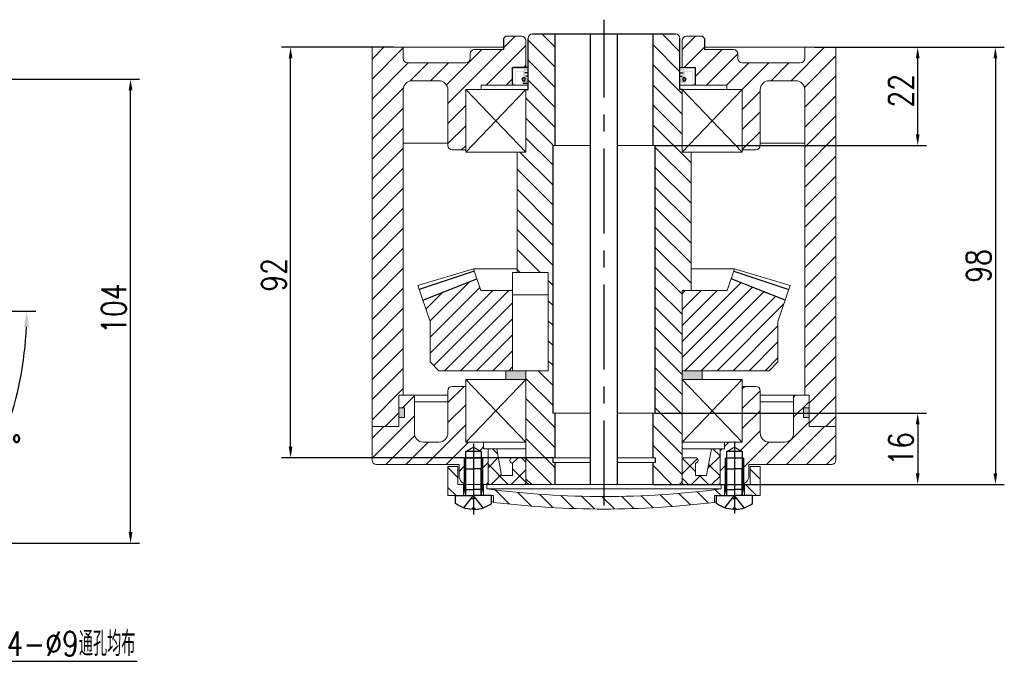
# Model space of a CAD drawing. Header units: inches. Extents: x 331 to 12887, y -474 to 4488.
# Tile 31 of 122: x 5103 to 5324, y -184 to -40. Entities that reach past the tile are written whole.
import ezdxf

# ---------------------------------------------------------------- set-up
doc = ezdxf.new("R2010")
doc.units = ezdxf.units.IN
doc.header["$LTSCALE"] = 10
doc.header["$MEASUREMENT"] = 0
doc.linetypes.add('CENTER', pattern=[10.16, 6.35, -1.27, 1.27, -1.27])
doc.linetypes.add('HIDDEN', pattern=[1.905, 1.27, -0.635])
for name, color, linetype in [('1轮廓实线层', 7, 'Continuous'), ('2细线层', 4, 'Continuous'), ('3中心线层', 1, 'CENTER'), ('4虚线层', 6, 'HIDDEN'), ('5剖面线层', 2, 'Continuous'), ('7标注层', 4, 'Continuous')]:
    doc.layers.add(name, color=color, linetype=linetype)
doc.styles.add('PC_TEXTSTYLE', font='isocp.shx', dxfattribs={"width": 0.8, "bigfont": 'HZFS.SHX'})
doc.styles.add('TH_GBDIM', font='romans.shx', dxfattribs={"width": 0.8, "bigfont": 'gbcbig.shx'})
doc.dimstyles.new('TH_GBDIM', dxfattribs={"dimtxt": 3.5, "dimasz": 2.5, "dimexe": 2, "dimexo": 0, "dimgap": 1, "dimtad": 1, "dimdec": 4, "dimdsep": 46, "dimtxsty": 'TH_GBDIM', "dimcen": 0.09, "dimclrd": 4, "dimclre": 4, "dimclrt": 3, "dimadec": 0, "dimazin": 0, "dimtfac": 1, "dimtdec": 4, "dimtmove": 0, "dimatfit": 3, "dimfxl": 1, "dimtzin": 0, "dimarcsym": 0})
doc.dimstyles.new('直径标注A3', dxfattribs={"dimtxt": 3.5, "dimasz": 3, "dimexe": 2, "dimexo": 0.0625, "dimgap": 1, "dimtad": 1, "dimtih": 1, "dimtoh": 1, "dimdsep": 46, "dimtxsty": 'PC_TEXTSTYLE', "dimsah": 1, "dimcen": 0.09, "dimclrt": 3, "dimadec": 0, "dimazin": 0, "dimtfac": 0.7, "dimtmove": 0, "dimatfit": 0, "dimfxl": 1, "dimtzin": 0, "dimarcsym": 0})
doc.dimstyles.new('角度标注', dxfattribs={"dimtxt": 3.5, "dimasz": 3, "dimexe": 2, "dimexo": 0, "dimgap": 1, "dimtad": 1, "dimtih": 1, "dimtoh": 1, "dimdsep": 46, "dimtxsty": 'PC_TEXTSTYLE', "dimsah": 1, "dimcen": 0.09, "dimclrd": 4, "dimclrt": 3, "dimadec": 0, "dimazin": 0, "dimtfac": 0.7, "dimtmove": 0, "dimatfit": 0, "dimfxl": 1, "dimtzin": 0, "dimarcsym": 0})
pattern_1 = [(45, (4611.584, -336.9206), (-2.245064, 2.245064), [])]
pattern_2 = [(45, (4052.6028, -281.6023), (-2.245064, 2.245064), []), (135, (4052.6028, -281.6023), (-2.245064, -2.245064), [])]
pattern_3 = [(315, (-154.8456, 166.89), (2.245064, 2.245064), [])]

# ---------------------------------------------------------------- blocks, each defined once
blk = doc.blocks.new('A$C74117F13')
at = {"linetype": 'Continuous', "lineweight": 0}
h = blk.add_hatch(dxfattribs=at)
h.set_pattern_fill('ANSI31', color=4, angle=-90, style=0)
h.set_pattern_definition(pattern_3)
h.paths.add_polyline_path([(2.25, 10.7), (0, 10.7), (0, 4.2), (3.5, 4.2), (3.5, 6.7), (2.25, 6.7)], flags=0)
h = blk.add_hatch(dxfattribs=at)
h.set_pattern_fill('ANSI31', color=4, angle=-90, style=0)
h.set_pattern_definition(pattern_3)
h.paths.add_polyline_path([(70, 10.7), (67.75, 10.7), (67.75, 6.7), (66.5, 6.7), (66.5, 4.2), (70, 4.2)], flags=0)
at = {"layer": '5剖面线层'}
h = blk.add_hatch(dxfattribs=at)
h.set_pattern_fill('ANSI31', color=4, angle=-90, style=0)
h.set_pattern_definition([(315, (-138.2244, 164.8017), (2.245064, 2.245064), [])])
h.paths.add_polyline_path([(35, 4), (35, 1.2, 0.030167), (59.75, 2.69), (59.75, 4.2), (62, 4.2), (62, 6.7), (61.25, 6.7), (61.25, 5.7, -0.032451)])
h.paths.add_polyline_path([(35, 1.2), (35, 4, -0.032451), (8.75, 5.7), (8.75, 6.7), (8, 6.7), (8, 4.2), (10.25, 4.2), (10.25, 2.69, 0.030167)])
at = {"color": 7, "linetype": 'Continuous', "lineweight": 15}
for p, q in [((0, 4.2), (0, 10.7)), ((0, 10.7), (2.25, 10.7)), ((2.25, 10.7), (2.25, 6.7)), ((67.75, 6.7), (67.75, 10.7)), ((67.75, 10.7), (70, 10.7)), ((70, 10.7), (70, 4.2)), ((2.25, 6.7), (3.5, 6.7)), ((3.5, 6.7), (3.5, 4.2)), ((8, 4.2), (8, 6.7)), ((8, 6.7), (8.75, 6.7)), ((8.75, 6.7), (8.75, 5.7)), ((61.25, 6.7), (8.75, 6.7)), ((61.25, 5.7), (61.25, 6.7)), ((61.25, 6.7), (62, 6.7)), ((62, 6.7), (62, 4.2)), ((66.5, 4.2), (66.5, 6.7)), ((66.5, 6.7), (67.75, 6.7)), ((61.25, 5.7), (8.75, 5.7)), ((0, 4.2), (3.5, 4.2)), ((3.5, 4.2), (8, 4.2)), ((8, 4.2), (10.25, 4.2)), ((10.25, 2.69), (10.25, 4.2)), ((59.75, 4.2), (62, 4.2)), ((59.75, 4.2), (59.75, 2.69)), ((62, 4.2), (66.5, 4.2)), ((66.5, 4.2), (70, 4.2))]:
    blk.add_line(p, q, dxfattribs=at)
for centre, radius, start, end in [((35, 206.86), 202.87, 262.5653, 277.4347), ((35.04, 193.53), 192.34, 259.8629, 260.0315), ((35.04, 193.53), 192.34, 262.443, 262.5932), ((35, 206.86), 205.67, 263.0883, 276.9117), ((34.96, 193.53), 192.34, 277.4068, 277.557), ((34.96, 193.53), 192.34, 279.9685, 280.1371)]:
    blk.add_arc(centre, radius, start, end, dxfattribs=at)
at = {"layer": '1轮廓实线层'}
for p, q in [((4.05, 14.08), (5.75, 15.07)), ((7.45, 14.08), (4.05, 14.08)), ((4.05, 6.64), (4.05, 14.08)), ((5.75, 15.07), (7.45, 14.08)), ((7.45, 14.08), (7.45, 6.58)), ((62.55, 14.08), (64.25, 15.07)), ((65.95, 14.08), (62.55, 14.08)), ((62.55, 6.64), (62.55, 14.08)), ((64.25, 15.07), (65.95, 14.08)), ((65.95, 14.08), (65.95, 6.58)), ((7.75, 12.58), (3.75, 12.58)), ((66.25, 12.58), (62.25, 12.58))]:
    blk.add_line(p, q, dxfattribs=at)
at = {"layer": '1轮廓实线层', "extrusion": (1.22465e-16, -7.4988e-33, -1)}
for points in [[(-3.75, 5.6), (-3.75, 10.2), (-5.75, 10.2)], [(-62.25, 5.6), (-62.25, 10.2), (-64.25, 10.2)], [(-4.05, 4.2), (-3.75, 5.6), (-5.75, 5.6)], [(-62.55, 4.2), (-62.25, 5.6), (-64.25, 5.6)]]:
    blk.add_lwpolyline(points, dxfattribs=at)
at = {"layer": '1轮廓实线层'}
for points in [[(7.75, 5.6), (7.75, 10.2), (5.75, 10.2)], [(66.25, 5.6), (66.25, 10.2), (64.25, 10.2)], [(7.45, 4.2), (7.75, 5.6), (5.75, 5.6)], [(65.95, 4.2), (66.25, 5.6), (64.25, 5.6)], [(9.75, 2.47), (9.75, 4.2), (5.75, 4.2)], [(68.25, 2.47), (68.25, 4.2), (64.25, 4.2)], [(5.75, 1.41), (6.06, 1.41), (6.06, 1.1)], [(64.25, 1.41), (64.56, 1.41), (64.56, 1.1)]]:
    blk.add_lwpolyline(points, dxfattribs=at)
at = {"layer": '1轮廓实线层', "extrusion": (-1.22465e-16, 7.4988e-33, -1)}
for points in [[(-1.75, 2.47), (-1.75, 4.2), (-5.75, 4.2)], [(-60.25, 2.47), (-60.25, 4.2), (-64.25, 4.2)], [(-5.75, 1.41), (-5.44, 1.41), (-5.44, 1.1)], [(-64.25, 1.41), (-63.94, 1.41), (-63.94, 1.1)]]:
    blk.add_lwpolyline(points, dxfattribs=at)
for centre in [(-5.75, 7.59), (-64.25, 7.59)]:
    blk.add_arc(centre, 6.5, 272.7336, 307.9799, dxfattribs=at)
at = {"layer": '1轮廓实线层'}
for centre in [(5.75, 7.59), (64.25, 7.59)]:
    blk.add_arc(centre, 6.5, 272.7336, 307.9799, dxfattribs=at)
at = {"layer": '2细线层'}
for p, q in [((3.75, 6.73), (3.75, 12.58)), ((7.75, 12.58), (7.75, 6.58)), ((62.25, 6.73), (62.25, 12.58)), ((66.25, 12.58), (66.25, 6.58))]:
    blk.add_line(p, q, dxfattribs=at)
at = {"layer": '2细线层', "extrusion": (1.22465e-16, -7.4988e-33, -1)}
for points in [[(-4.05, 4.2), (-4.05, 10.2)], [(-62.55, 4.2), (-62.55, 10.2)]]:
    blk.add_lwpolyline(points, dxfattribs=at)
at = {"layer": '2细线层'}
for points in [[(7.45, 4.2), (7.45, 10.2)], [(65.95, 4.2), (65.95, 10.2)]]:
    blk.add_lwpolyline(points, dxfattribs=at)
at = {"layer": '3中心线层'}
for p, q in [((5.75, 15.92), (5.75, 0)), ((64.25, 16.3), (64.25, 0.19))]:
    blk.add_line(p, q, dxfattribs=at)
at = {"layer": '4虚线层', "extrusion": (-1.22465e-16, 7.4988e-33, -1)}
for p, q in [((3.55, 1.47), (5.75, 4.2)), ((5.25, 3.58), (5.75, 3.58)), ((62.05, 1.47), (64.25, 4.2)), ((63.75, 3.58), (64.25, 3.58))]:
    blk.add_line(p, q, dxfattribs=at)
at = {"layer": '4虚线层'}
for p, q in [((7.95, 1.47), (5.75, 4.2)), ((6.25, 3.58), (5.75, 3.58)), ((66.45, 1.47), (64.25, 4.2)), ((64.75, 3.58), (64.25, 3.58))]:
    blk.add_line(p, q, dxfattribs=at)
blk = doc.blocks.new('*D261')
at = {"layer": '7标注层', "color": 4, "lineweight": -2, "transparency": 16777216}
for p, q in [((5245.92, -128.31), (5306.73, -128.31)), ((5304.73, -130.81), (5304.73, -141.81)), ((5245.42, -144.31), (5306.73, -144.31))]:
    blk.add_line(p, q, dxfattribs=at)
at = {"layer": '7标注层', "color": 4, "transparency": 16777216}
for points in [[(5304.32, -130.81), (5305.15, -130.81), (5304.73, -128.31)], [(5304.32, -141.81), (5305.15, -141.81), (5304.73, -144.31)]]:
    blk.add_solid(points, dxfattribs=at)
at = {"layer": 'Defpoints', "color": 0, "transparency": 16777216}
for p in [(5245.92, -128.31), (5245.42, -144.31), (5304.73, -144.31)]:
    blk.add_point(p, dxfattribs=at)
at = {"layer": '7标注层', "color": 3, "transparency": 16777216, "insert": (5300.98, -136.31), "char_height": 5.5, "attachment_point": 5, "rotation": 90, "style": 'TH_GBDIM'}
blk.add_mtext('16', dxfattribs=at)
blk = doc.blocks.new('*D264')
at = {"layer": '7标注层', "color": 4, "lineweight": -2, "transparency": 16777216}
for p, q in [((5281.64, -46.31), (5306.73, -46.31)), ((5304.73, -65.81), (5304.73, -48.81)), ((5245.92, -68.31), (5306.73, -68.31))]:
    blk.add_line(p, q, dxfattribs=at)
at = {"layer": '7标注层', "color": 4, "transparency": 16777216}
for points in [[(5304.32, -48.81), (5305.15, -48.81), (5304.73, -46.31)], [(5304.32, -65.81), (5305.15, -65.81), (5304.73, -68.31)]]:
    blk.add_solid(points, dxfattribs=at)
at = {"layer": 'Defpoints', "color": 0, "transparency": 16777216}
for p in [(5281.64, -46.31), (5304.73, -46.31), (5245.92, -68.31)]:
    blk.add_point(p, dxfattribs=at)
at = {"layer": '7标注层', "color": 3, "transparency": 16777216, "insert": (5300.98, -56.06), "char_height": 5.5, "attachment_point": 5, "rotation": 90, "style": 'TH_GBDIM'}
blk.add_mtext('22', dxfattribs=at)
blk = doc.blocks.new('*D265')
at = {"layer": '7标注层', "color": 4, "lineweight": -2, "transparency": 16777216}
for p, q in [((5187.21, -46.31), (5162.17, -46.31)), ((5164.17, -135.81), (5164.17, -48.81)), ((5222.92, -138.31), (5162.17, -138.31))]:
    blk.add_line(p, q, dxfattribs=at)
at = {"layer": '7标注层', "color": 4, "transparency": 16777216}
for points in [[(5163.75, -48.81), (5164.59, -48.81), (5164.17, -46.31)], [(5163.75, -135.81), (5164.59, -135.81), (5164.17, -138.31)]]:
    blk.add_solid(points, dxfattribs=at)
at = {"layer": 'Defpoints', "color": 0, "transparency": 16777216}
for p in [(5164.17, -46.31), (5187.21, -46.31), (5222.92, -138.31)]:
    blk.add_point(p, dxfattribs=at)
at = {"layer": '7标注层', "color": 3, "transparency": 16777216, "insert": (5160.42, -97.34), "char_height": 5.5, "attachment_point": 5, "rotation": 90, "style": 'TH_GBDIM'}
blk.add_mtext('92', dxfattribs=at)
blk = doc.blocks.new('*D266')
at = {"layer": '7标注层', "color": 4, "lineweight": -2, "transparency": 16777216}
for p, q in [((5281.64, -46.31), (5324.15, -46.31)), ((5322.15, -48.81), (5322.15, -141.81)), ((5250.07, -144.31), (5324.15, -144.31))]:
    blk.add_line(p, q, dxfattribs=at)
at = {"layer": '7标注层', "color": 4, "transparency": 16777216}
for points in [[(5321.73, -48.81), (5322.56, -48.81), (5322.15, -46.31)], [(5321.73, -141.81), (5322.56, -141.81), (5322.15, -144.31)]]:
    blk.add_solid(points, dxfattribs=at)
at = {"layer": 'Defpoints', "color": 0, "transparency": 16777216}
for p in [(5281.64, -46.31), (5250.07, -144.31), (5322.15, -144.31)]:
    blk.add_point(p, dxfattribs=at)
at = {"layer": '7标注层', "color": 3, "transparency": 16777216, "insert": (5318.4, -95.31), "char_height": 5.5, "attachment_point": 5, "rotation": 90, "style": 'TH_GBDIM'}
blk.add_mtext('98', dxfattribs=at)
blk = doc.blocks.new('*D290')
at = {"layer": '7标注层', "color": 4, "lineweight": -2, "transparency": 16777216}
for p, q in [((5087.95, -53.47), (5130.3, -53.47)), ((5128.3, -154.97), (5128.3, -55.97)), ((5067.23, -157.47), (5130.3, -157.47))]:
    blk.add_line(p, q, dxfattribs=at)
at = {"layer": '7标注层', "color": 4, "transparency": 16777216}
for points in [[(5127.88, -55.97), (5128.72, -55.97), (5128.3, -53.47)], [(5127.88, -154.97), (5128.72, -154.97), (5128.3, -157.47)]]:
    blk.add_solid(points, dxfattribs=at)
at = {"layer": 'Defpoints', "color": 0, "transparency": 16777216}
for p in [(5087.95, -53.47), (5128.3, -53.47), (5067.23, -157.47)]:
    blk.add_point(p, dxfattribs=at)
at = {"layer": '7标注层', "color": 3, "transparency": 16777216, "insert": (5124.55, -104.91), "char_height": 5.5, "attachment_point": 5, "rotation": 90, "style": 'TH_GBDIM'}
blk.add_mtext('104', dxfattribs=at)
blk = doc.blocks.new('*D268')
at = {"layer": '7标注层', "color": 0, "lineweight": -2, "transparency": 16777216}
for p, q in [((5089.23, -105.47), (5107.05, -105.47)), ((5072.85, -153.08), (5083.08, -163.32))]:
    blk.add_line(p, q, dxfattribs=at)
at = {"layer": '7标注层', "color": 4, "lineweight": -2, "transparency": 16777216}
for start, end in [(340.385, 357.4873), (317.5127, 334.5535)]:
    blk.add_arc((5025.23, -105.47), 79.81, start, end, dxfattribs=at)
at = {"layer": '7标注层', "color": 4, "transparency": 16777216}
for points in [[(5104.39, -108.96), (5105.55, -108.98), (5105.05, -105.47)], [(5084.51, -159.78), (5083.67, -158.97), (5081.67, -161.91)]]:
    blk.add_solid(points, dxfattribs=at)
at = {"layer": 'Defpoints', "color": 0, "transparency": 16777216}
for p in [(4705.96, -105.47), (5025.23, -105.47), (5089.23, -105.47), (5094.35, -145.38), (5072.85, -153.08)]:
    blk.add_point(p, dxfattribs=at)
at = {"layer": '7标注层', "color": 3, "transparency": 16777216, "insert": (5098.97, -136.01), "char_height": 5.5, "attachment_point": 5, "style": 'TH_GBDIM'}
blk.add_mtext('45°', dxfattribs=at)
blk = doc.blocks.new('*D870')
at = {"layer": '7标注层', "color": 0, "lineweight": -2, "transparency": 16777216}
for p, q in [((5064.04, -143.75), (5062.4, -141.87)), ((5065.69, -145.64), (5069.63, -150.16)), ((5071.27, -152.04), (5099.11, -183.94)), ((5099.11, -183.94), (5129.76, -183.94))]:
    blk.add_line(p, q, dxfattribs=at)
at = {"layer": '7标注层', "color": 0, "transparency": 16777216}
for points in [[(5064.36, -143.48), (5063.73, -144.03), (5065.69, -145.64)], [(5071.59, -151.77), (5070.96, -152.31), (5069.63, -150.16)]]:
    blk.add_solid(points, dxfattribs=at)
at = {"layer": 'Defpoints', "color": 0, "transparency": 16777216}
for p in [(5065.69, -145.64), (5069.63, -150.16)]:
    blk.add_point(p, dxfattribs=at)
at = {"layer": '7标注层', "color": 3, "transparency": 16777216, "insert": (5114.94, -180.01), "char_height": 5.5, "attachment_point": 5, "style": 'TH_GBDIM'}
blk.add_mtext('{4-%%C9}{}{}{通孔均布}', dxfattribs=at)

msp = doc.modelspace()

# ---------------------------------------------------------------- hatches: boundary and pattern name
at = {"layer": '5剖面线层'}
h = msp.add_hatch(dxfattribs=at)
h.set_pattern_fill('ANSI31', color=256)
h.set_pattern_definition(pattern_1)
h.paths.add_polyline_path([(5213.92129, -50.81032), (5216.92129, -50.81032), (5216.92129, -44.81032, 0.414213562), (5215.92129, -43.81032), (5212.42129, -43.81032), (5211.92129, -44.31032), (5211.92129, -46.81032), (5208.92129, -46.81032), (5208.42129, -46.81032), (5205.42129, -46.81032, 0.414213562), (5204.42129, -47.81032), (5204.42129, -48.81032, -0.414213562), (5203.42129, -49.81032), (5190.42129, -49.81032, -0.414213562), (5189.42129, -48.81032), (5189.42129, -46.31032), (5182.4213, -46.31032), (5182.4213, -131.31032), (5188.42129, -131.31032), (5188.42129, -124.31032), (5189.4213, -124.31032), (5189.4213, -55.81418, -0.414778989), (5191.42129, -53.81032), (5197.4213, -53.81032, -0.414213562), (5199.4213, -55.81032), (5199.4213, -68.31032, 0.414213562), (5200.4213, -69.31032), (5203.42129, -69.31032), (5203.42129, -55.81032), (5206.92129, -55.81032), (5206.92129, -54.81032), (5213.92129, -54.81032)])
h = msp.add_hatch(dxfattribs=at)
h.set_pattern_fill('ANSI31', color=256, angle=270)
h.set_pattern_definition([(315, (4611.584, -336.9206), (2.245064, 2.245064), [])])
edge = h.paths.add_edge_path()
edge.add_line((5222.92129, -65.81032), (5223.42129, -65.81032))
edge.add_line((5223.42129, -65.81032), (5223.42129, -43.31032))
edge.add_line((5223.42129, -43.31032), (5218.42129, -43.31032))
edge.add_arc((5218.42129, -44.31032), 1, 90, 180)
edge.add_line((5217.42129, -44.31032), (5217.42129, -55.81032))
edge.add_line((5217.42129, -55.81032), (5216.92129, -55.81032))
edge.add_line((5216.92129, -55.81032), (5216.92129, -69.81032))
edge.add_line((5216.92129, -69.81032), (5214.92129, -69.81032))
edge.add_line((5214.92129, -69.81032), (5214.92129, -96.81032))
edge.add_line((5214.92129, -96.81032), (5221.9213, -96.81032))
edge.add_line((5221.9213, -96.81032), (5221.9213, -118.81032))
edge.add_line((5221.9213, -118.81032), (5216.92129, -118.81032))
edge.add_line((5216.92129, -118.81032), (5216.92129, -143.31032))
edge.add_arc((5217.92129, -143.31032), 1, 180, 270.0158522)
edge.add_line((5217.92157, -144.31032), (5222.42129, -144.31032))
edge.add_line((5222.42129, -144.31032), (5223.42129, -144.31032))
edge.add_line((5223.42129, -144.31032), (5223.42129, -139.41032))
edge.add_line((5223.42129, -139.41032), (5222.92129, -139.41032))
edge.add_line((5222.92129, -139.41032), (5222.92129, -138.31032))
edge.add_line((5222.92129, -138.31032), (5223.42129, -138.31032))
edge.add_line((5223.42129, -138.31032), (5223.42129, -128.31032))
edge.add_line((5223.42129, -128.31032), (5222.92129, -128.31032))
edge.add_line((5222.92129, -128.31032), (5222.92129, -65.81032))
edge = h.paths.add_edge_path()
edge.add_line((5253.9213, -69.81032), (5251.9213, -69.81032))
edge.add_line((5251.9213, -69.81032), (5251.9213, -55.81032))
edge.add_line((5251.9213, -55.81032), (5251.42129, -55.81032))
edge.add_line((5251.42129, -55.81032), (5251.42129, -44.31032))
edge.add_arc((5250.42129, -44.31032), 1, 360, 450)
edge.add_line((5250.42129, -43.31032), (5245.42129, -43.31032))
edge.add_line((5245.42129, -43.31032), (5245.42129, -65.81032))
edge.add_line((5245.42129, -65.81032), (5245.92129, -65.81032))
edge.add_line((5245.92129, -65.81032), (5245.92129, -128.31032))
edge.add_line((5245.92129, -128.31032), (5245.42129, -128.31032))
edge.add_line((5245.42129, -128.31032), (5245.42129, -138.31032))
edge.add_line((5245.42129, -138.31032), (5245.92129, -138.31032))
edge.add_line((5245.92129, -138.31032), (5245.92129, -139.41032))
edge.add_line((5245.92129, -139.41032), (5245.42129, -139.41032))
edge.add_line((5245.42129, -139.41032), (5245.42129, -144.31032))
edge.add_line((5245.42129, -144.31032), (5250.92157, -144.31032))
edge.add_arc((5250.92129, -143.31032), 1, 270.0158521, 360)
edge.add_line((5251.92129, -143.31032), (5251.9213, -100.81032))
edge.add_line((5251.9213, -100.81032), (5253.29588, -100.81032))
edge.add_line((5253.29588, -100.81032), (5253.9213, -100.81032))
edge.add_line((5253.9213, -100.81032), (5253.9213, -69.81032))
h = msp.add_hatch(dxfattribs=at)
h.set_pattern_fill('ANSI31', color=256)
h.set_pattern_definition(pattern_1)
h.paths.add_polyline_path([(5254.92129, -50.81032), (5251.92129, -50.81032), (5251.92129, -44.81032, -0.414213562), (5252.92129, -43.81032), (5256.42129, -43.81032), (5256.92129, -44.31032), (5256.92129, -46.81032), (5259.92129, -46.81032), (5260.42129, -46.81032), (5263.42129, -46.81032, -0.414213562), (5264.42129, -47.81032), (5264.42129, -48.81032, 0.414213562), (5265.42129, -49.81032), (5278.42129, -49.81032, 0.414213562), (5279.42129, -48.81032), (5279.42129, -46.31032), (5286.42129, -46.31032), (5286.42129, -131.31032), (5280.42129, -131.31032), (5280.42129, -124.31032), (5279.42129, -124.31032), (5279.42129, -55.81418, 0.414778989), (5277.42129, -53.81032), (5271.42129, -53.81032, 0.414213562), (5269.42129, -55.81032), (5269.42129, -68.31032, -0.414213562), (5268.42129, -69.31032), (5265.42129, -69.31032), (5265.42129, -55.81032), (5261.92129, -55.81032), (5261.92129, -54.81032), (5254.92129, -54.81032)])
h = msp.add_hatch(color=2, dxfattribs=at)
h.dxf.hatch_style = 1
h.paths.add_polyline_path([(5216.4213, -53.07699, -0.414213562), (5216.8213, -53.47699, -0.577350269), (5216.2213, -53.8234), (5216.2213, -54.41032), (5217.0213, -54.41032), (5217.4213, -54.01032), (5217.0213, -52.81032), (5216.9213, -52.81032), (5216.6713, -52.01032), (5217.4213, -51.01032), (5216.8963, -50.81032), (5216.6963, -51.01032), (5216.4963, -50.81032), (5214.1213, -50.81032), (5213.9213, -51.21032), (5213.9213, -54.41032), (5214.1213, -54.81032), (5214.6213, -54.81032), (5214.7213, -51.81032), (5216.3213, -51.81032)])
h.paths.add_polyline_path([(5216.4213, -51.61032), (5214.5213, -51.61032), (5214.5213, -54.41032), (5214.1213, -54.41032), (5214.1213, -51.21032), (5216.4213, -51.21032)], flags=16)
h = msp.add_hatch(color=2, dxfattribs=at)
h.dxf.hatch_style = 1
h.paths.add_polyline_path([(5252.42129, -53.07699, 0.414213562), (5252.02129, -53.47699, 0.577350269), (5252.62129, -53.8234), (5252.62129, -54.41032), (5251.82129, -54.41032), (5251.42129, -54.01032), (5251.82129, -52.81032), (5251.92129, -52.81032), (5252.17129, -52.01032), (5251.42129, -51.01032), (5251.94629, -50.81032), (5252.14629, -51.01032), (5252.34629, -50.81032), (5254.72129, -50.81032), (5254.92129, -51.21032), (5254.92129, -54.41032), (5254.72129, -54.81032), (5254.22129, -54.81032), (5254.12129, -51.81032), (5252.52129, -51.81032)])
h.paths.add_polyline_path([(5252.42129, -51.61032), (5254.32129, -51.61032), (5254.32129, -54.41032), (5254.72129, -54.41032), (5254.72129, -51.21032), (5252.42129, -51.21032)], flags=16)
h = msp.add_hatch(dxfattribs=at)
h.set_pattern_fill('ANSI31', color=256, scale=0.8, style=0)
h.set_pattern_definition([(45, (5062.055, -352.4358), (-1.796051, 1.796051), [])])
h.paths.add_polyline_path([(5273.42129, -107.81032), (5275.01561, -103.02736), (5262.92274, -98.19638), (5262.05142, -100.81032), (5251.92129, -100.81032), (5251.92129, -118.81032), (5256.4213, -118.81032), (5271.4213, -118.81032), (5273.42129, -116.81032)])
h.paths.add_polyline_path([(5213.9213, -118.81032), (5213.9213, -100.81032), (5206.79116, -100.81032), (5205.91985, -98.19638), (5193.82697, -103.02736), (5195.42129, -107.81032), (5195.42129, -116.81032), (5197.42129, -118.81032)])
h = msp.add_hatch(color=256, dxfattribs=at)
h.paths.add_polyline_path([(5212.42129, -118.81032), (5212.42129, -120.81032), (5216.92129, -120.81032), (5216.92129, -120.81032), (5216.92129, -118.81032)])
h.paths.add_polyline_path([(5256.42129, -120.81032), (5256.42129, -118.81032), (5255.2213, -118.81032), (5251.9213, -118.81032), (5251.9213, -120.81032), (5251.9213, -120.81032)])
h = msp.add_hatch(dxfattribs=at)
h.set_pattern_fill('ANSI31', color=256, style=0)
h.set_pattern_definition([(45, (5044.6344, -410.9352), (-2.245064, 2.245064), [])])
edge = h.paths.add_edge_path()
edge.add_line((5203.4713, -136.92234), (5205.1713, -135.94084))
edge.add_line((5205.1713, -135.94084), (5206.8713, -136.92234))
edge.add_line((5206.8713, -136.92234), (5206.8713, -138.42234))
edge.add_line((5206.8713, -138.42234), (5207.1713, -138.42234))
edge.add_line((5207.1713, -138.42234), (5207.1713, -144.31032))
edge.add_line((5207.1713, -144.31032), (5208.42129, -144.31032))
edge.add_line((5208.42129, -144.31032), (5208.42129, -136.31032))
edge.add_line((5208.42129, -136.31032), (5207.42129, -136.31032))
edge.add_line((5207.42129, -136.31032), (5207.42129, -134.81032))
edge.add_line((5207.42129, -134.81032), (5203.42129, -134.81032))
edge.add_line((5203.42129, -134.81032), (5203.42129, -122.31032))
edge.add_line((5203.42129, -122.31032), (5200.4213, -122.31032))
edge.add_arc((5200.4213, -123.31032), 1, 90, 180)
edge.add_line((5199.4213, -123.31032), (5199.4213, -132.81032))
edge.add_arc((5197.4213, -132.81032), 2, -90, 0, ccw=False)
edge.add_line((5197.4213, -134.81032), (5193.92129, -134.81032))
edge.add_arc((5193.92129, -132.81032), 2, 180, 270, ccw=False)
edge.add_line((5191.92129, -132.81032), (5191.92129, -124.31032))
edge.add_line((5191.92129, -124.31032), (5188.42129, -124.31032))
edge.add_line((5188.42129, -124.31032), (5188.42129, -127.11032))
edge.add_line((5188.42129, -127.11032), (5189.72129, -127.11032))
edge.add_line((5189.72129, -127.11032), (5189.72129, -129.31032))
edge.add_line((5189.72129, -129.31032), (5188.42129, -129.31032))
edge.add_line((5188.42129, -129.31032), (5188.42129, -131.31032))
edge.add_line((5188.42129, -131.31032), (5182.4213, -131.30983))
edge.add_line((5182.4213, -131.30983), (5182.4213, -138.81081))
edge.add_arc((5183.42129, -138.81033), 0.99999, 180.02764, 270.1060255)
edge.add_line((5183.42314, -139.81032), (5201.92129, -139.81032))
edge.add_line((5201.92129, -139.81032), (5201.92129, -142.31032))
edge.add_arc((5203.92129, -142.31032), 2, 180, 247.9757079)
edge.add_line((5203.1713, -144.16437), (5203.1713, -140.81032))
edge.add_line((5203.1713, -140.81032), (5203.1713, -138.42234))
edge.add_line((5203.1713, -138.42234), (5203.4713, -138.42234))
edge.add_line((5203.4713, -138.42234), (5203.4713, -136.92234))
edge = h.paths.add_edge_path()
edge.add_line((5286.42129, -131.31032), (5280.42129, -131.31032))
edge.add_line((5280.42129, -131.31032), (5280.42129, -129.31035))
edge.add_line((5280.42129, -129.31035), (5279.12131, -129.31035))
edge.add_line((5279.12131, -129.31035), (5279.12131, -127.11035))
edge.add_line((5279.12131, -127.11035), (5280.42129, -127.11035))
edge.add_line((5280.42129, -127.11035), (5280.42129, -124.31032))
edge.add_line((5280.42129, -124.31032), (5279.42129, -124.31032))
edge.add_line((5279.42129, -124.31032), (5276.92129, -124.31032))
edge.add_line((5276.92129, -124.31032), (5276.92129, -132.81032))
edge.add_arc((5274.92129, -132.81032), 2, -90, 0, ccw=False)
edge.add_line((5274.92129, -134.81032), (5271.42129, -134.81032))
edge.add_arc((5271.42129, -132.81032), 2, 180, 270, ccw=False)
edge.add_line((5269.42129, -132.81032), (5269.42129, -123.31032))
edge.add_arc((5268.42129, -123.31032), 1, 0, 90)
edge.add_line((5268.42129, -122.31032), (5265.42129, -122.31032))
edge.add_line((5265.42129, -122.31032), (5265.42129, -134.81032))
edge.add_line((5265.42129, -134.81032), (5263.6713, -134.81032))
edge.add_line((5263.6713, -134.81032), (5263.6713, -135.94084))
edge.add_line((5263.6713, -135.94084), (5265.3713, -136.92234))
edge.add_line((5265.3713, -136.92234), (5265.3713, -138.42234))
edge.add_line((5265.3713, -138.42234), (5265.6713, -138.42234))
edge.add_line((5265.6713, -138.42234), (5265.6713, -144.16437))
edge.add_arc((5264.9213, -142.31032), 2, 292.0242921, 360)
edge.add_line((5266.9213, -142.31032), (5266.9213, -139.81032))
edge.add_line((5266.9213, -139.81032), (5285.42314, -139.81032))
edge.add_arc((5285.42129, -138.81032), 1, 270.1058718, 359.8493648)
edge.add_line((5286.42129, -138.81295), (5286.42129, -131.31032))
edge = h.paths.add_edge_path()
edge.add_line((5263.6713, -134.81032), (5261.4213, -134.81032))
edge.add_line((5261.4213, -134.81032), (5261.4213, -136.31032))
edge.add_line((5261.4213, -136.31032), (5260.42129, -136.31032))
edge.add_line((5260.42129, -136.31032), (5260.42129, -143.8098))
edge.add_arc((5259.92129, -143.81032), 0.5, -0.0592319, 0.0592319, ccw=False)
edge.add_line((5260.42129, -143.81084), (5260.42129, -144.31032))
edge.add_line((5260.42129, -144.31032), (5260.6713, -144.31032))
edge.add_line((5260.6713, -144.31032), (5261.4213, -144.31032))
edge.add_line((5261.4213, -144.31032), (5261.6713, -144.31032))
edge.add_line((5261.6713, -144.31032), (5261.6713, -140.81032))
edge.add_line((5261.6713, -140.81032), (5261.6713, -138.42234))
edge.add_line((5261.6713, -138.42234), (5261.9713, -138.42234))
edge.add_line((5261.9713, -138.42234), (5261.9713, -136.92234))
edge.add_line((5261.9713, -136.92234), (5263.6713, -135.94084))
edge.add_line((5263.6713, -135.94084), (5263.6713, -134.81032))
h = msp.add_hatch(color=256, dxfattribs=at)
h.paths.add_polyline_path([(5188.42129, -129.31032), (5189.72129, -129.31032), (5189.72129, -127.11032), (5188.42129, -127.11032)])
h.paths.add_polyline_path([(5279.12131, -129.31035), (5280.42129, -129.31035), (5280.42129, -127.11035), (5279.12131, -127.11035)])
at = {"layer": '5剖面线层', "linetype": 'Continuous', "lineweight": 0}
h = msp.add_hatch(dxfattribs=at)
h.set_pattern_fill('ANSI37', color=2, style=0)
h.set_pattern_definition(pattern_2)
edge = h.paths.add_edge_path(flags=0)
edge.add_line((5216.42129, -138.31032), (5213.92129, -138.31032))
edge.add_arc((5213.92129, -138.91032), 0.6, 90, 270)
edge.add_line((5213.92129, -139.51032), (5213.92129, -142.31032))
edge.add_line((5213.92129, -142.31032), (5211.42129, -142.31032))
edge.add_line((5211.42129, -142.31032), (5210.36333, -136.31032))
edge.add_line((5210.36333, -136.31032), (5208.42129, -136.31032))
edge.add_line((5208.42129, -136.31032), (5208.42129, -143.81032))
edge.add_arc((5208.92129, -143.81032), 0.5, 180, 270)
edge.add_line((5208.92129, -144.31032), (5216.42129, -144.31032))
edge.add_arc((5216.42129, -143.81032), 0.5, 270, 360)
edge.add_line((5216.92129, -143.81032), (5216.92129, -138.81032))
edge.add_arc((5216.42129, -138.81032), 0.5, 0, 90)
h = msp.add_hatch(dxfattribs=at)
h.set_pattern_fill('ANSI37', color=2, style=0)
h.set_pattern_definition(pattern_2)
edge = h.paths.add_edge_path(flags=0)
edge.add_line((5254.92129, -138.31032), (5252.42129, -138.31032))
edge.add_arc((5252.42129, -138.81032), 0.5, 90, 180)
edge.add_line((5251.92129, -138.81032), (5251.92129, -143.81032))
edge.add_arc((5252.42129, -143.81032), 0.5, 180, 270)
edge.add_line((5252.42129, -144.31032), (5259.92129, -144.31032))
edge.add_arc((5259.92129, -143.81032), 0.5, 270, 360)
edge.add_line((5260.42129, -143.81032), (5260.42129, -136.31032))
edge.add_line((5260.42129, -136.31032), (5258.47926, -136.31032))
edge.add_line((5258.47926, -136.31032), (5257.42129, -142.31032))
edge.add_line((5257.42129, -142.31032), (5254.92129, -142.31032))
edge.add_line((5254.92129, -142.31032), (5254.92129, -139.51032))
edge.add_arc((5254.92129, -138.91032), 0.6, 270, 450)

# ---------------------------------------------------------------- linework, layer by layer
at = {"color": 7, "linetype": 'Continuous', "lineweight": 15}
for p, q in [((5212.42129, -43.81032), (5211.92129, -44.31032)), ((5212.42129, -43.81032), (5215.92129, -43.81032)), ((5256.42129, -43.81032), (5252.92129, -43.81032)), ((5256.42129, -43.81032), (5256.92129, -44.31032)), ((5182.4213, -46.31032), (5189.42129, -46.31032)), ((5182.4213, -46.31032), (5182.4213, -131.31032)), ((5189.42129, -48.81032), (5189.42129, -46.31032)), ((5211.92129, -46.31032), (5189.42129, -46.31032)), ((5279.42129, -46.31032), (5256.92129, -46.31032)), ((5279.42129, -46.31032), (5279.42129, -48.81032)), ((5279.42129, -46.31032), (5286.42129, -46.31032)), ((5286.42129, -46.31032), (5286.42129, -131.31032)), ((5204.42129, -48.81032), (5204.42129, -47.81032)), ((5205.42129, -46.81032), (5208.42129, -46.81032)), ((5208.92129, -46.81032), (5208.42129, -46.81032)), ((5208.92129, -46.81032), (5211.92129, -46.81032)), ((5216.92129, -47.31032), (5216.92129, -50.81032)), ((5216.92129, -47.31032), (5216.92129, -50.81032)), ((5260.42129, -46.81032), (5256.92129, -46.81032)), ((5260.42129, -46.81032), (5263.42129, -46.81032)), ((5264.42129, -47.81032), (5264.42129, -48.81032)), ((5190.42129, -49.81032), (5203.42129, -49.81032)), ((5265.42129, -49.81032), (5278.42129, -49.81032)), ((5213.92129, -50.81032), (5217.42129, -50.81032)), ((5254.92129, -50.81032), (5251.42129, -50.81032)), ((5197.4213, -53.81032), (5191.42129, -53.81032)), ((5206.92129, -55.81032), (5206.92129, -54.81032)), ((5208.42129, -54.81032), (5206.92129, -54.81032)), ((5206.92129, -54.81032), (5217.42129, -54.81032)), ((5210.36333, -54.81032), (5208.42129, -54.81032)), ((5210.36333, -54.81032), (5216.92129, -54.81032)), ((5251.42129, -54.81032), (5258.47926, -54.81032)), ((5260.42129, -54.81032), (5258.47926, -54.81032)), ((5261.92129, -54.81032), (5260.42129, -54.81032)), ((5261.92129, -54.81032), (5261.92129, -55.81032)), ((5277.42129, -53.81032), (5271.42129, -53.81032)), ((5189.4213, -55.81032), (5189.4213, -124.31032)), ((5199.4213, -55.81032), (5199.4213, -68.31032)), ((5203.42129, -55.81032), (5203.42129, -69.81032)), ((5216.92129, -55.81032), (5203.42129, -55.81032)), ((5216.92129, -55.81032), (5216.92129, -69.81032)), ((5251.9213, -69.81032), (5251.9213, -55.81032)), ((5265.42129, -55.81032), (5251.9213, -55.81032)), ((5265.42129, -69.81032), (5265.42129, -55.81032)), ((5269.42129, -68.31032), (5269.42129, -55.81032)), ((5279.42129, -55.81032), (5279.42129, -124.31032)), ((5199.4213, -67.81032), (5189.42129, -67.81032)), ((5222.92129, -68.31032), (5231.42129, -68.31032)), ((5237.42129, -68.31032), (5245.92129, -68.31032)), ((5279.42129, -67.81032), (5269.42129, -67.81032)), ((5203.42129, -69.31032), (5200.4213, -69.31032)), ((5203.42129, -69.81032), (5216.92129, -69.81032)), ((5214.92129, -69.81032), (5214.92129, -96.81032)), ((5265.42129, -69.81032), (5251.9213, -69.81032)), ((5253.9213, -100.81032), (5253.9213, -69.81032)), ((5268.42129, -69.31032), (5265.42129, -69.31032)), ((5192.72843, -99.73171), (5205.18114, -95.98025)), ((5214.92129, -95.98025), (5205.18114, -95.98025)), ((5206.79116, -100.81032), (5205.18114, -95.98025)), ((5213.9213, -96.81032), (5221.9213, -96.81032)), ((5213.9213, -118.81032), (5213.9213, -96.81032)), ((5221.9213, -118.81032), (5221.9213, -96.81032)), ((5263.66145, -95.98025), (5253.9213, -95.98025)), ((5263.66145, -95.98025), (5262.05143, -100.81032)), ((5263.66145, -95.98025), (5276.11417, -99.73171)), ((5195.42129, -107.81032), (5192.72843, -99.73171)), ((5213.9213, -100.81032), (5206.79116, -100.81032)), ((5253.29588, -100.81032), (5251.9213, -100.81032)), ((5251.9213, -143.31032), (5251.9213, -100.81032)), ((5253.29588, -100.81032), (5255.2213, -100.81032)), ((5262.05143, -100.81032), (5255.2213, -100.81032)), ((5276.11417, -99.73171), (5273.42129, -107.81032)), ((5221.9213, -101.81032), (5213.9213, -101.81032)), ((5195.42129, -116.81032), (5195.42129, -107.81032)), ((5273.42129, -107.81032), (5273.42129, -116.81032)), ((5197.42129, -118.81032), (5195.42129, -116.81032)), ((5273.42129, -116.81032), (5271.42129, -118.81032)), ((5221.9213, -118.81032), (5197.42129, -118.81032)), ((5212.42129, -118.81032), (5212.42129, -120.81032)), ((5212.42129, -118.81032), (5216.92129, -118.81032)), ((5216.92129, -118.81032), (5216.92129, -120.81032)), ((5216.92129, -118.81032), (5216.92129, -143.31032)), ((5251.9213, -120.81032), (5251.9213, -118.81032)), ((5251.9213, -118.81032), (5256.42129, -118.81032)), ((5271.42129, -118.81032), (5255.2213, -118.81032)), ((5256.42129, -120.81032), (5256.42129, -118.81032)), ((5203.42129, -134.81032), (5203.42129, -120.81032)), ((5216.92129, -120.81032), (5203.42129, -120.81032)), ((5265.42129, -120.81032), (5251.9213, -120.81032)), ((5265.42129, -120.81032), (5265.42129, -134.81032)), ((5199.4213, -123.31032), (5199.4213, -132.81032)), ((5200.4213, -122.31032), (5203.42129, -122.31032)), ((5216.92129, -133.81032), (5216.92129, -121.81032)), ((5265.42129, -122.31032), (5268.42129, -122.31032)), ((5269.42129, -132.81032), (5269.42129, -123.31032)), ((5188.42129, -124.31032), (5188.42129, -131.31032)), ((5188.42129, -124.31032), (5191.92129, -124.31032)), ((5189.42129, -124.31032), (5188.42129, -124.31032)), ((5188.42129, -131.31032), (5188.42129, -124.31032)), ((5191.92129, -132.81032), (5191.92129, -124.31032)), ((5199.4213, -124.31032), (5191.92129, -124.31032)), ((5276.92129, -124.31032), (5269.42129, -124.31032)), ((5276.92129, -124.31032), (5276.92129, -132.81032)), ((5276.92129, -124.31032), (5280.42129, -124.31032)), ((5280.42129, -124.31032), (5279.42129, -124.31032)), ((5280.42129, -131.31032), (5280.42129, -124.31032)), ((5280.42129, -124.31032), (5280.42129, -131.31032)), ((5188.42129, -127.11032), (5189.72129, -127.11032)), ((5189.72129, -129.31032), (5189.72129, -127.11032)), ((5191.92129, -125.81032), (5199.4213, -125.81032)), ((5269.42129, -125.81032), (5276.92129, -125.81032)), ((5279.12131, -129.31035), (5279.12131, -127.11035)), ((5280.42131, -127.11035), (5279.12131, -127.11035)), ((5188.42129, -129.31032), (5189.72129, -129.31032)), ((5222.92129, -128.31032), (5231.42129, -128.31032)), ((5237.42129, -128.31032), (5245.92129, -128.31032)), ((5280.42131, -129.31035), (5279.12131, -129.31035)), ((5182.4213, -131.31032), (5188.42129, -131.31032)), ((5182.4213, -138.81032), (5182.4213, -131.31032)), ((5188.42129, -131.31032), (5185.42129, -131.31032)), ((5286.42129, -131.31032), (5280.42129, -131.31032)), ((5280.42129, -131.31032), (5286.42129, -131.31032)), ((5286.42129, -138.81032), (5286.42129, -131.31032)), ((5193.92129, -134.81032), (5197.4213, -134.81032)), ((5203.42129, -134.81032), (5216.92129, -134.81032)), ((5207.42129, -136.31032), (5207.42129, -134.81032)), ((5207.42129, -136.31032), (5208.42129, -136.31032)), ((5208.42129, -143.81032), (5208.42129, -136.31032)), ((5208.42129, -136.31032), (5210.36333, -136.31032)), ((5208.42129, -144.31032), (5208.42129, -136.31032)), ((5210.36333, -136.31032), (5211.42129, -142.31032)), ((5216.92129, -136.31032), (5210.36333, -136.31032)), ((5265.42129, -134.81032), (5251.9213, -134.81032)), ((5258.47926, -136.31032), (5251.9213, -136.31032)), ((5257.4213, -142.31032), (5258.47926, -136.31032)), ((5258.47926, -136.31032), (5260.42129, -136.31032)), ((5260.42129, -136.31032), (5260.42129, -143.81032)), ((5260.42129, -136.31032), (5260.42129, -144.31032)), ((5260.42129, -136.31032), (5261.4213, -136.31032)), ((5261.4213, -134.81032), (5261.4213, -136.31032)), ((5271.42129, -134.81032), (5274.92129, -134.81032)), ((5213.92129, -138.31032), (5216.42129, -138.31032)), ((5216.42129, -138.31032), (5216.92129, -138.31032)), ((5216.92129, -138.81032), (5216.92129, -143.81032)), ((5222.92129, -138.31032), (5231.42129, -138.31032)), ((5237.42129, -138.31032), (5245.92129, -138.31032)), ((5251.9213, -138.31032), (5252.42129, -138.31032)), ((5251.9213, -143.81032), (5251.9213, -138.81032)), ((5252.42129, -138.31032), (5254.92129, -138.31032)), ((5201.92129, -139.81032), (5183.42314, -139.81032)), ((5201.92129, -139.81032), (5201.92129, -142.31032)), ((5213.92129, -142.31032), (5213.92129, -139.51032)), ((5222.92129, -139.41032), (5231.42129, -139.41032)), ((5237.42129, -139.41032), (5245.92129, -139.41032)), ((5254.92129, -139.51032), (5254.92129, -142.31032)), ((5285.4213, -139.81032), (5266.9213, -139.81032)), ((5266.9213, -142.31032), (5266.9213, -139.81032)), ((5211.42129, -142.31032), (5213.92129, -142.31032)), ((5254.92129, -142.31032), (5257.4213, -142.31032)), ((5264.9213, -144.31032), (5203.92129, -144.31032)), ((5208.42129, -144.31032), (5208.92129, -144.31032)), ((5216.42129, -144.31032), (5208.92129, -144.31032)), ((5217.92129, -144.31032), (5216.42129, -144.31032)), ((5216.92129, -143.81032), (5217.05527, -143.81032)), ((5217.92129, -144.31032), (5222.42129, -144.31032)), ((5252.42129, -144.31032), (5250.92129, -144.31032)), ((5251.78732, -143.81032), (5251.9213, -143.81032)), ((5259.92129, -144.31032), (5252.42129, -144.31032)), ((5259.92129, -144.31032), (5260.42129, -144.31032)), ((5264.9213, -144.31032), (5260.42129, -144.31032))]:
    msp.add_line(p, q, dxfattribs=at)
at = {"linetype": 'Continuous', "lineweight": 15}
for p, q in [((5216.92129, -50.81032), (5216.92129, -44.81032)), ((5251.92129, -50.81032), (5251.92129, -44.81032))]:
    msp.add_line(p, q, dxfattribs=at)
at = {"color": 7, "linetype": 'Continuous', "lineweight": 15}
for centre, radius, start, end in [((5215.92129, -44.81032), 1, 0, 90), ((5218.42129, -44.31032), 1, 90, 180), ((5250.42129, -44.31032), 1, 0, 90), ((5252.92129, -44.81032), 1, 90, 180), ((5205.42129, -47.81032), 1, 90, 180), ((5263.42129, -47.81032), 1, 0, 90), ((5190.42129, -48.81032), 1, 180, 270), ((5203.42129, -48.81032), 1, 270, 0), ((5265.42129, -48.81032), 1, 180, 270), ((5278.42129, -48.81032), 1, 270, 0), ((5191.42129, -55.81032), 2, 90, 180), ((5197.4213, -55.81032), 2, 0, 90), ((5271.42129, -55.81032), 2, 90, 180), ((5277.42129, -55.81032), 2, 0, 90), ((5200.4213, -68.31032), 1, 180, 270), ((5268.42129, -68.31032), 1, 270, 0), ((5200.4213, -123.31032), 1, 90, 180), ((5268.42129, -123.31032), 1, 0, 90), ((5193.92129, -132.81032), 2, 180, 270), ((5197.4213, -132.81032), 2, 270, 0), ((5271.42129, -132.81032), 2, 180, 270), ((5274.92129, -132.81032), 2, 270, 0), ((5183.42129, -138.81032), 1, 180, 270), ((5213.92129, -138.91032), 0.6, 90, 270), ((5216.42129, -138.81032), 0.5, 0, 90), ((5252.42129, -138.81032), 0.5, 90, 180), ((5254.92129, -138.91032), 0.6, 270, 90), ((5285.42129, -138.81032), 1, 270, 0), ((5203.92129, -142.31032), 2, 180, 270), ((5217.92129, -143.31032), 1, 180, 270), ((5250.92129, -143.31032), 1, 270, 0), ((5264.9213, -142.31032), 2, 270, 0), ((5208.92129, -143.81032), 0.5, 180, 270), ((5216.42129, -143.81032), 0.5, 270, 0), ((5252.42129, -143.81032), 0.5, 180, 270), ((5259.92129, -143.81032), 0.5, 270, 0)]:
    msp.add_arc(centre, radius, start, end, dxfattribs=at)
at = {"layer": '1轮廓实线层'}
for p, q in [((5218.42129, -43.31032), (5250.42129, -43.31032)), ((5231.42129, -144.31032), (5231.42129, -43.31032)), ((5237.42129, -144.31032), (5237.42129, -43.31032)), ((5211.92129, -44.31032), (5211.92129, -46.81032)), ((5217.42129, -55.81032), (5217.42129, -44.31032)), ((5251.42129, -55.81032), (5251.42129, -44.31032)), ((5256.92129, -44.31032), (5256.92129, -46.81032)), ((5213.92129, -54.81032), (5213.92129, -50.81032)), ((5217.42129, -50.81032), (5214.12129, -50.81032)), ((5217.42436, -52.01852), (5216.67436, -52.01852)), ((5217.42436, -52.81852), (5216.92436, -52.81852)), ((5251.41822, -52.01852), (5252.16822, -52.01852)), ((5251.41822, -52.81852), (5251.91822, -52.81852)), ((5254.92129, -54.81032), (5254.92129, -50.81032)), ((5217.42436, -54.41852), (5216.22436, -54.41852)), ((5216.92129, -55.81032), (5217.42129, -55.81032)), ((5251.92129, -55.81032), (5251.42129, -55.81032)), ((5251.9213, -107.0386), (5251.9213, -107.0386)), ((5222.92129, -138.31032), (5222.92129, -139.41032)), ((5245.92129, -138.31032), (5245.92129, -139.41032))]:
    msp.add_line(p, q, dxfattribs=at)
at = {"layer": '1轮廓实线层', "ltscale": 0.5}
for p, q in [((5223.42129, -43.31032), (5223.42129, -68.31032)), ((5245.42129, -68.31032), (5245.42129, -43.31032)), ((5222.92129, -68.31032), (5222.92129, -128.31032)), ((5245.92129, -128.31032), (5245.92129, -68.31032)), ((5223.42129, -128.31032), (5223.42129, -138.31032)), ((5245.42129, -138.31032), (5245.42129, -128.31032)), ((5223.42129, -139.41032), (5223.42129, -144.31032)), ((5245.42129, -144.31032), (5245.42129, -139.41032))]:
    msp.add_line(p, q, dxfattribs=at)
at = {"layer": '1轮廓实线层', "extrusion": (1.22465e-16, -1.49976e-32, -1)}
for radius in [0.4, 0.32]:
    msp.add_circle((-5216.42436, -53.48519), radius, dxfattribs=at)
at = {"layer": '1轮廓实线层', "extrusion": (-1.22465e-16, -1.49976e-32, -1)}
for radius in [0.4, 0.32]:
    msp.add_circle((-5252.41822, -53.48519), radius, dxfattribs=at)
at = {"layer": '3中心线层', "ltscale": 0.3}
msp.add_line((5234.42129, -149.03432), (5234.42129, -40.12595), dxfattribs=at)
at = {"layer": '3中心线层'}
for p, q in [((5205.35418, -96.49936), (5193.02129, -100.61032)), ((5263.48841, -96.49936), (5275.8213, -100.61032))]:
    msp.add_line(p, q, dxfattribs=at)
at = {"layer": '7标注层'}
for p, q in [((5203.42129, -55.81032), (5216.92129, -69.81032)), ((5203.42129, -69.81032), (5216.92129, -55.81032)), ((5265.42129, -69.81032), (5251.9213, -55.81032)), ((5265.42129, -55.81032), (5251.9213, -69.81032)), ((5203.42129, -120.81032), (5216.92129, -134.81032)), ((5203.42129, -134.81032), (5216.92129, -120.81032)), ((5265.42129, -134.81032), (5251.9213, -120.81032)), ((5265.42129, -120.81032), (5251.9213, -134.81032))]:
    msp.add_line(p, q, dxfattribs=at)
at = {"layer": '7标注层', "color": 7}
for p, q in [((5193.82697, -103.02736), (5205.91985, -98.19638)), ((5193.82697, -103.02736), (5205.91985, -98.19638)), ((5275.01561, -103.02736), (5262.92274, -98.19638))]:
    msp.add_line(p, q, dxfattribs=at)

# ---------------------------------------------------------------- block references
msp.add_blockref('A$C74117F13', (5199.4213, -151.00679), dxfattribs=at)

# ---------------------------------------------------------------- dimensions: what is measured, and where the dimension line sits
at = {"layer": '7标注层'}
for base, p1, p2, text, override, picture, middle in [((5164.16996, -46.31032), (5222.92129, -138.31032), (5187.20729, -46.31032), '92', {"dimtxt": 5.5, "dimasz": 2.5, "dimgap": 1, "dimtad": 1, "dimjust": 0, "dimdec": 1, "dimlfac": 1.25, "dimse1": 0, "dimse2": 0, "dimsd1": 0, "dimsd2": 0, "dimadec": 1}, '*D265', (5164.16996, -97.33774)), ((5304.73437, -46.31032), (5245.92129, -68.31032), (5281.64154, -46.31032), '22', {"dimtxt": 5.5, "dimdec": 1, "dimlfac": 1.25, "dimadec": 1}, '*D264', (5304.73437, -56.06032)), ((5322.14723, -144.31032), (5281.64154, -46.31032), (5250.06929, -144.31032), '98', {"dimtxt": 5.5, "dimdec": 1, "dimlfac": 1.25, "dimadec": 1}, '*D266', (5322.14723, -95.31032)), ((5128.29907, -53.46934), (5067.23157, -157.46934), (5087.95492, -53.46934), '104', {"dimtxt": 5.5, "dimdec": 1, "dimlfac": 1.25, "dimadec": 1}, '*D290', (5128.29907, -104.91336)), ((5304.73437, -144.31032), (5245.92129, -128.31032), (5245.42129, -144.31032), '16', {"dimtxt": 5.5, "dimdec": 1, "dimlfac": 1.25, "dimadec": 1}, '*D261', (5304.73437, -136.31032))]:
    dim = msp.add_linear_dim(base=base, p1=p1, p2=p2, angle=90, text=text, dimstyle='TH_GBDIM', override=override, dxfattribs=at)
    dim.commit()
    dim.dimension.update_dxf_attribs({"geometry": picture, "text_midpoint": middle, "dimtype": 160})
dim = msp.add_angular_dim_2l(base=(5094.35207, -145.37608), line1=((5089.23157, -105.46934), (4705.95542, -105.46934)), line2=((5025.23157, -105.46934), (5072.84685, -153.08462)), dimstyle='角度标注', override={"dimtxt": 5.5, "dimasz": 3.5, "dimdec": 0, "dimtxsty": 'TH_GBDIM', "dimazin": 2}, dxfattribs=at)
dim.commit()
dim.dimension.update_dxf_attribs({"geometry": '*D268', "text_midpoint": (5098.96961, -136.01264)})
dim = msp.add_diameter_dim_2p(p1=(5065.68569, -145.63519), p2=(5069.63026, -150.1563), text='{4-%%C9}{}{}{通孔均布}', dimstyle='直径标注A3', override={"dimtxt": 5.5, "dimasz": 2.5, "dimgap": 1, "dimtad": 1, "dimjust": 0, "dimdec": 2, "dimlfac": 1, "dimtxsty": 'TH_GBDIM', "dimse1": 0, "dimse2": 0, "dimsd1": 0, "dimsd2": 0, "dimadec": 2}, dxfattribs=at)
dim.commit()
dim.dimension.update_dxf_attribs({"geometry": '*D870', "text_midpoint": (5114.93577, -183.94404), "dimtype": 163})

doc.saveas('drawing.dxf')
